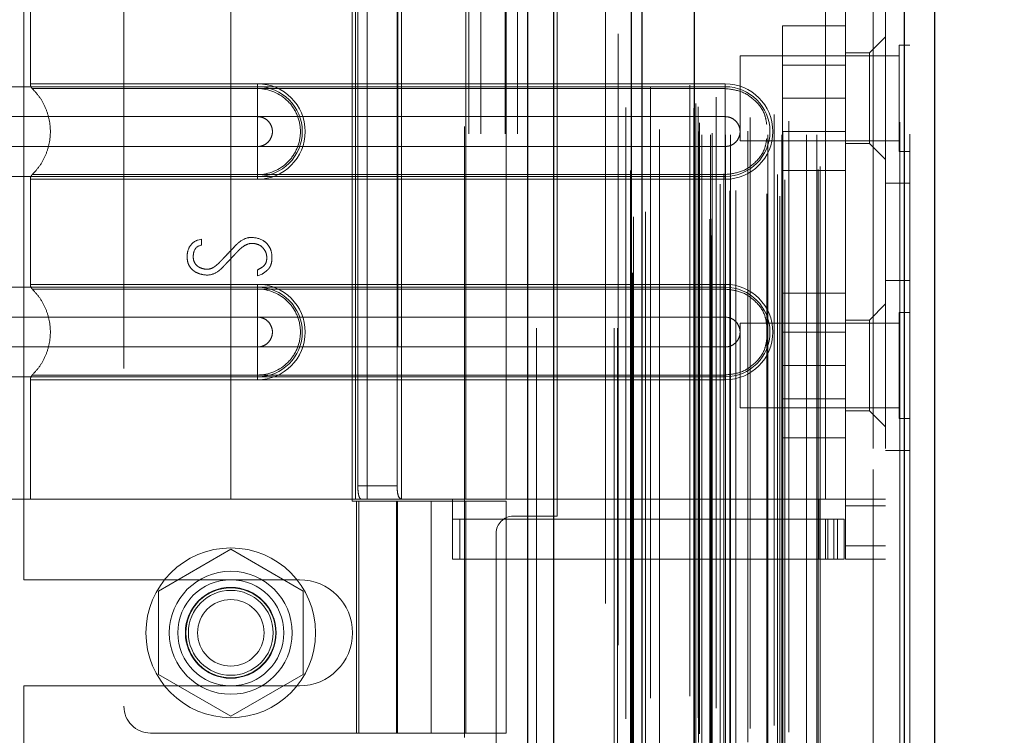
# Model space of a CAD drawing. Header units: inches. Extents: x 0.2 to 10.8, y 0.2 to 8.2.
# Tile 38 of 145: x 1.85 to 2.011, y 3.315 to 3.432. Entities that reach past the tile are written whole.
import ezdxf

# ---------------------------------------------------------------- set-up
doc = ezdxf.new("R2010")
doc.units = ezdxf.units.IN
doc.header["$MEASUREMENT"] = 0
doc.linetypes.add('HIDDEN', pattern=[0.075, 0.05, -0.025])
doc.layers.add('DIMENSIONS', color=140, linetype='Continuous')
doc.styles.add('SLDTEXTSTYLE0', font='TXT', dxfattribs={"width": 0.7})
doc.dimstyles.new('SLDDIMSTYLE1', dxfattribs={"dimtxt": 0.084961, "dimasz": 0.13, "dimexe": 0, "dimexo": 0.0625, "dimgap": 0.02124, "dimtad": 0, "dimtih": 1, "dimtoh": 1, "dimlfac": 18, "dimrnd": 1e-09, "dimzin": 12, "dimdsep": 46, "dimtxsty": 'SLDTEXTSTYLE0', "dimsah": 1, "dimcen": 0.09, "dimadec": 0, "dimazin": 3, "dimtfac": 1, "dimtmove": 0, "dimatfit": 0, "dimfxl": 0, "dimfrac": 2, "dimtolj": 1, "dimtzin": 12, "dimarcsym": 0})

# ---------------------------------------------------------------- blocks, each defined once
blk = doc.blocks.new('_D_8')
at = {"layer": 'DIMENSIONS'}
for p, q in [((0.96529, 3.21358), (0.96529, 3.46358)), ((1.83722, 3.21358), (0.84029, 3.21358)), ((1.01713, 3.07775), (0.84029, 3.07775)), ((0.96529, 2.79154), (0.96529, 3.07775)), ((0.43451, 2.79154), (0.40598, 2.79154)), ((0.40598, 2.79154), (0.40598, 2.6565)), ((0.68697, 2.79154), (0.7155, 2.79154)), ((0.7155, 2.79154), (0.7155, 2.6565)), ((0.84015, 2.79154), (0.96529, 2.79154)), ((0.40598, 2.6565), (0.43451, 2.6565)), ((0.7155, 2.6565), (0.68697, 2.6565))]:
    blk.add_line(p, q, dxfattribs=at)
for points in [[(0.96529, 3.21358), (0.98529, 3.34358), (0.94529, 3.34358)], [(0.96529, 3.07775), (0.94529, 2.94775), (0.98529, 2.94775)]]:
    blk.add_solid(points, dxfattribs=at)
at = {"layer": 'DIMENSIONS', "char_height": 0.083333, "attachment_point": 1, "style": 'SLDTEXTSTYLE0'}
for s, insert in [('2.45', (0.43451, 2.91798)), ('62.1', (0.43451, 2.76393))]:
    blk.add_mtext(s, dxfattribs=dict(at, insert=insert))
blk = doc.blocks.new('_D_9')
at = {"layer": 'DIMENSIONS'}
for p, q in [((0.55211, 3.58147), (0.55211, 3.83147)), ((1.83722, 3.58147), (0.42711, 3.58147)), ((0.39054, 3.41196), (0.36201, 3.41196)), ((0.36201, 3.41196), (0.36201, 3.27693)), ((0.71368, 3.41196), (0.74221, 3.41196)), ((0.74221, 3.41196), (0.74221, 3.27693)), ((0.36201, 3.27693), (0.39054, 3.27693)), ((0.74221, 3.27693), (0.71368, 3.27693)), ((1.83722, 3.21358), (0.42711, 3.21358)), ((0.55211, 3.21358), (0.55211, 2.96358))]:
    blk.add_line(p, q, dxfattribs=at)
for points in [[(0.55211, 3.58147), (0.57211, 3.71147), (0.53211, 3.71147)], [(0.55211, 3.21358), (0.53211, 3.08358), (0.57211, 3.08358)]]:
    blk.add_solid(points, dxfattribs=at)
at = {"layer": 'DIMENSIONS', "char_height": 0.083333, "attachment_point": 1, "style": 'SLDTEXTSTYLE0'}
for s, insert in [('6.62', (0.42588, 3.5384)), ('168.2', (0.39054, 3.38435))]:
    blk.add_mtext(s, dxfattribs=dict(at, insert=insert))
blk = doc.blocks.new('_D_11')
at = {"layer": 'DIMENSIONS'}
for p, q in [((2.11256, 3.17897), (2.11256, 3.42897)), ((1.91504, 3.17897), (2.23756, 3.17897)), ((1.98472, 3.07775), (2.23756, 3.07775)), ((2.11256, 2.83312), (2.11256, 3.07775)), ((2.24038, 2.83312), (2.11256, 2.83312)), ((2.39356, 2.83312), (2.36503, 2.83312)), ((2.36503, 2.83312), (2.36503, 2.69809)), ((2.64602, 2.83312), (2.67455, 2.83312)), ((2.67455, 2.83312), (2.67455, 2.69809)), ((2.36503, 2.69809), (2.39356, 2.69809)), ((2.67455, 2.69809), (2.64602, 2.69809))]:
    blk.add_line(p, q, dxfattribs=at)
for points in [[(2.11256, 3.17897), (2.13256, 3.30897), (2.09256, 3.30897)], [(2.11256, 3.07775), (2.09256, 2.94775), (2.13256, 2.94775)]]:
    blk.add_solid(points, dxfattribs=at)
at = {"layer": 'DIMENSIONS', "char_height": 0.083333, "attachment_point": 1, "style": 'SLDTEXTSTYLE0'}
for s, insert in [('1.82', (2.39356, 2.95956)), ('46.3', (2.39356, 2.80551))]:
    blk.add_mtext(s, dxfattribs=dict(at, insert=insert))

msp = doc.modelspace()

# ---------------------------------------------------------------- linework, layer by layer
at = {"color": 7, "linetype": 'Continuous', "lineweight": 25}
for p, q in [((1.9333065, 3.0817514), (1.9333065, 5.0456377)), ((1.9375491, 3.0817514), (1.9375491, 5.0448509)), ((1.9502665, 3.0817514), (1.9502665, 5.0388685)), ((1.9520238, 3.0817514), (1.9520238, 5.0386959)), ((1.9605592, 5.0215598), (1.9605592, 3.0991544)), ((1.9949065, 5.0155034), (1.9949065, 3.1052107)), ((1.9998646, 5.01354), (1.9998646, 3.1071742))]:
    msp.add_line(p, q, dxfattribs=at)
at = {"color": 7, "linetype": 'HIDDEN', "lineweight": 18}
for p, q in [((1.9333065, 5.0456377), (1.9333065, 3.0817514)), ((1.9333065, 5.0456377), (1.9333065, 3.0817514)), ((1.9333065, 3.0817514), (1.9333065, 5.0456377)), ((1.9347207, 3.0817514), (1.9347207, 5.0448509)), ((1.9347207, 3.0817514), (1.9347207, 5.0448509)), ((1.9375491, 3.0817514), (1.9375491, 5.0448509)), ((1.947438, 3.0817514), (1.947438, 5.0388685)), ((1.947438, 3.0817514), (1.947438, 5.0388685)), ((1.9480238, 3.0817514), (1.9480238, 5.0386959)), ((1.9502665, 3.0817514), (1.9502665, 5.0388685)), ((1.9504359, 3.0908408), (1.9504359, 5.0298734)), ((1.9633762, 3.0969317), (1.9633762, 5.0237825)), ((1.9633762, 3.0969317), (1.9633762, 5.0237825)), ((1.9598646, 5.0215598), (1.9598646, 3.0991544)), ((1.9630927, 3.0996011), (1.9630927, 5.0211131)), ((1.9634324, 3.099661), (1.9634324, 5.0210532)), ((1.9526061, 3.1008133), (1.9526061, 5.0199042)), ((1.9641398, 5.0195728), (1.9641398, 3.101122)), ((1.9648013, 3.1003108), (1.9648013, 5.0204034)), ((1.9493643, 5.0178677), (1.9493643, 3.1028389)), ((1.960491, 5.0177637), (1.960491, 3.1029504)), ((1.9605088, 3.1028106), (1.9605088, 5.0179036)), ((1.9608099, 3.103453), (1.9608099, 5.0172611)), ((1.9608099, 3.103453), (1.9608099, 5.0172611)), ((1.9663999, 3.1042471), (1.9663999, 5.0164683)), ((1.97363, 5.0167448), (1.97363, 3.1039721)), ((1.9745844, 3.1033533), (1.9745844, 5.0173609)), ((1.964822, 3.1053422), (1.964822, 5.015372)), ((1.9753713, 3.1060421), (1.9753713, 5.0146743)), ((1.9942119, 5.0155034), (1.9942119, 3.1052107)), ((1.9942119, 3.1052107), (1.9942119, 5.0155034)), ((1.9949065, 3.1052107), (1.9949065, 5.0155034)), ((1.9741948, 3.1068882), (1.9741948, 5.013826)), ((1.9808728, 3.1077564), (1.9808728, 5.0129577)), ((1.9958646, 5.01354), (1.9958646, 3.1071742)), ((1.9548972, 3.1083287), (1.9548972, 5.0123857)), ((1.9811613, 3.1082436), (1.9811613, 5.0124706)), ((1.9501451, 5.0075795), (1.9501451, 3.1131344)), ((1.9612572, 3.113944), (1.9612572, 5.0067702)), ((1.9612572, 3.113944), (1.9612572, 5.0067702)), ((1.9618192, 3.1133884), (1.9618192, 5.0073257)), ((1.9618192, 3.1133884), (1.9618192, 5.0073257)), ((1.9632016, 5.0073257), (1.9632016, 3.1133884)), ((1.9632016, 3.1133884), (1.9632016, 5.0073257)), ((1.9634794, 3.1136662), (1.9634794, 5.007048)), ((1.9654238, 5.007048), (1.9654238, 3.1136662)), ((1.9657016, 3.1133884), (1.9657016, 5.0073257)), ((1.9657016, 5.0073257), (1.9657016, 3.1133884)), ((1.9664837, 3.1133884), (1.9664837, 5.0073257)), ((1.9693494, 3.1139995), (1.9693494, 5.0067423)), ((1.9725974, 3.1133884), (1.9725974, 5.0073257)), ((1.9748941, 3.1133884), (1.9748941, 5.0073257)), ((1.9750355, 3.1138312), (1.9750355, 5.006885)), ((1.9789173, 3.1133884), (1.9789173, 5.0073257)), ((1.9806057, 3.1133884), (1.9806057, 5.0073257)), ((1.9806057, 3.1133884), (1.9806057, 5.0073257)), ((1.9614201, 3.1153849), (1.9614201, 5.0053293)), ((1.9760452, 3.1156324), (1.9760452, 5.0050818)), ((1.9673443, 5.0042817), (1.9673443, 3.1164229)), ((1.9697144, 3.1162519), (1.9697144, 5.0044623)), ((1.9697144, 3.1162519), (1.9697144, 5.0044623)), ((1.9724183, 5.0037288), (1.9724183, 3.1169863)), ((1.9608454, 3.1185126), (1.9608454, 5.0022016)), ((1.9608454, 3.1185126), (1.9608454, 5.0022016)), ((1.9612102, 3.1179972), (1.9612102, 5.002717)), ((1.9612102, 3.1179972), (1.9612102, 5.002717)), ((1.9506283, 4.999994), (1.9506283, 3.1207295)), ((1.9506283, 4.9999707), (1.9506283, 3.1207204)), ((1.9533842, 3.1212395), (1.9533842, 4.9994746)), ((1.9460238, 3.1366959), (1.9460238, 4.9839737)), ((1.9460238, 3.1366959), (1.9460238, 4.9839737)), ((1.9460238, 3.1366959), (1.9460238, 4.9839737)), ((1.9460238, 3.1366959), (1.9460238, 4.9839737)), ((1.9898646, 3.1620515), (1.9898646, 4.9586626)), ((1.9898646, 3.1620515), (1.9898646, 4.9586626)), ((1.9898646, 4.9586626), (1.9898646, 3.1620515)), ((1.9898646, 4.9586626), (1.9898646, 3.1620515)), ((1.9918646, 3.1620515), (1.9918646, 4.9586626)), ((1.9236349, 3.2135848), (1.9236349, 3.5814737)), ((1.9236349, 3.2135848), (1.9236349, 3.5814737)), ((1.9256349, 3.2135848), (1.9256349, 3.5814737)), ((1.9296349, 3.2135848), (1.9296349, 3.5814737)), ((1.9316349, 3.2135848), (1.9316349, 3.5814737)), ((1.9316349, 3.2135848), (1.9316349, 3.5814737)), ((1.9120308, 3.478821), (1.9120308, 3.314779)), ((1.9229669, 3.314779), (1.9229669, 3.478821)), ((1.8671927, 3.4751814), (1.8671927, 3.3198884)), ((1.8508016, 3.3405987), (1.8508016, 3.4544598)), ((1.9381349, 3.3510014), (1.9381349, 3.444057)), ((1.8518821, 3.4412794), (1.8518821, 3.4217487)), ((1.8846905, 3.4412794), (1.8846905, 3.421275)), ((1.8846905, 3.4412794), (1.8846905, 3.421275)), ((1.8846905, 3.4412794), (1.8846905, 3.4217487)), ((1.8846905, 3.4412794), (1.8846905, 3.4217487)), ((1.9045742, 3.4416075), (1.9045742, 3.3534623)), ((1.9051261, 3.4412794), (1.9051261, 3.3537904)), ((1.9051261, 3.4412794), (1.9051261, 3.3537904)), ((1.9070007, 3.4412794), (1.9070007, 3.3537904)), ((1.9126247, 3.4412794), (1.9126247, 3.3537904)), ((1.9231857, 3.3537904), (1.9231857, 3.4412794)), ((1.9297473, 3.3537904), (1.9297473, 3.4412794)), ((1.9820221, 3.4412794), (1.9820221, 3.3537904)), ((1.9820221, 3.4412794), (1.9820221, 3.3537904)), ((1.9853029, 3.4412794), (1.9853029, 3.3537904)), ((1.905489, 3.4390922), (1.905489, 3.3559776)), ((1.9119229, 3.4390922), (1.9119229, 3.3559776)), ((1.9853029, 3.4312182), (1.9750251, 3.4312182)), ((1.9750251, 3.4312182), (1.9750251, 3.4193849)), ((1.9918646, 3.4294684), (1.9892399, 3.4268437)), ((1.9892399, 3.4268437), (1.9853029, 3.4268437)), ((1.9892399, 3.4194072), (1.9892399, 3.4268437)), ((1.9941285, 3.4280654), (1.9941285, 3.4193849)), ((1.9958646, 3.4280654), (1.9941285, 3.4280654)), ((1.9680868, 3.4263293), (1.9680868, 3.4193849)), ((1.9941285, 3.4263293), (1.9680868, 3.4263293)), ((1.9853029, 3.4248265), (1.9750251, 3.4248265)), ((1.8846905, 3.4217487), (1.8890649, 3.4217487)), ((1.9656179, 3.4217487), (1.8846905, 3.4217487)), ((1.8846905, 3.421275), (1.8890649, 3.421275)), ((1.9656179, 3.421275), (1.8846905, 3.421275)), ((1.8846905, 3.4209684), (1.8890649, 3.4209684)), ((1.9656179, 3.4209684), (1.8846905, 3.4209684)), ((1.8890649, 3.4217487), (1.8890649, 3.4209684)), ((1.8890649, 3.421275), (1.8890649, 3.4163806)), ((1.9656179, 3.4217487), (1.9656179, 3.4209684)), ((1.9656179, 3.421275), (1.9656179, 3.4163806)), ((1.9680868, 3.4193849), (1.9680868, 3.4124404)), ((1.9853029, 3.4193849), (1.9750251, 3.4193849)), ((1.9750251, 3.4193849), (1.9750251, 3.4075515)), ((1.9892399, 3.4119706), (1.9892399, 3.4194072)), ((1.9941285, 3.4193849), (1.9941285, 3.4107043)), ((1.8846905, 3.4163806), (1.8890649, 3.4163806)), ((1.9656179, 3.4163806), (1.8846905, 3.4163806)), ((1.9750251, 3.4139432), (1.9853029, 3.4139432)), ((1.9680868, 3.4124404), (1.9941285, 3.4124404)), ((1.8890649, 3.4114976), (1.8846905, 3.4114976)), ((1.8846905, 3.4114976), (1.9656179, 3.4114976)), ((1.8890649, 3.4066033), (1.8890649, 3.4114976)), ((1.9656179, 3.4066033), (1.9656179, 3.4114976)), ((1.9853029, 3.4119706), (1.9892399, 3.4119706)), ((1.9892399, 3.4119706), (1.9918646, 3.4093459)), ((1.9941285, 3.4107043), (1.9958646, 3.4107043)), ((1.9853029, 3.4075515), (1.9750251, 3.4075515)), ((1.8518821, 3.4061295), (1.8518821, 3.3889403)), ((1.8890649, 3.4069098), (1.8846905, 3.4069098)), ((1.8846905, 3.4069098), (1.9656179, 3.4069098)), ((1.8846905, 3.4066033), (1.8846905, 3.3884666)), ((1.8846905, 3.4066033), (1.8846905, 3.3884666)), ((1.8890649, 3.4066033), (1.8846905, 3.4066033)), ((1.8846905, 3.4066033), (1.9656179, 3.4066033)), ((1.8846905, 3.4061295), (1.8846905, 3.3889403)), ((1.8846905, 3.4061295), (1.8846905, 3.3889403)), ((1.8890649, 3.4061295), (1.8846905, 3.4061295)), ((1.8846905, 3.4061295), (1.9656179, 3.4061295)), ((1.8890649, 3.4061295), (1.8890649, 3.4069098)), ((1.9656179, 3.4061295), (1.9656179, 3.4069098)), ((1.9918646, 3.405496), (1.9958646, 3.405496)), ((1.8792778, 3.3961803), (1.879897, 3.3963404)), ((1.879897, 3.3963404), (1.879897, 3.3953476)), ((1.8890566, 3.3903515), (1.8890566, 3.3912909)), ((1.8898253, 3.3906077), (1.8890566, 3.3903515)), ((1.8846905, 3.3889403), (1.8890649, 3.3889403)), ((1.9656179, 3.3889403), (1.8846905, 3.3889403)), ((1.8846905, 3.3884666), (1.8890649, 3.3884666)), ((1.9656179, 3.3884666), (1.8846905, 3.3884666)), ((1.8846905, 3.38816), (1.8890649, 3.38816)), ((1.9656179, 3.38816), (1.8846905, 3.38816)), ((1.8890649, 3.3889403), (1.8890649, 3.38816)), ((1.8890649, 3.3884666), (1.8890649, 3.3835722)), ((1.9656179, 3.3889403), (1.9656179, 3.38816)), ((1.9656179, 3.3884666), (1.9656179, 3.3835722)), ((1.9958646, 3.3895515), (1.9918646, 3.3895515)), ((1.9853029, 3.387496), (1.9750251, 3.387496)), ((1.9750251, 3.387496), (1.9750251, 3.3756626)), ((1.9918646, 3.3857239), (1.9892399, 3.3830992)), ((1.8846905, 3.3835722), (1.8890649, 3.3835722)), ((1.9656179, 3.3835722), (1.8846905, 3.3835722)), ((1.9941285, 3.3843432), (1.9941285, 3.3756626)), ((1.9958646, 3.3843432), (1.9941285, 3.3843432)), ((1.9680868, 3.3826071), (1.9680868, 3.3756626)), ((1.9941285, 3.3826071), (1.9680868, 3.3826071)), ((1.9892399, 3.3830992), (1.9853029, 3.3830992)), ((1.9892399, 3.3682261), (1.9892399, 3.3830992)), ((1.9853029, 3.3811043), (1.9750251, 3.3811043)), ((1.8890649, 3.3786892), (1.8846905, 3.3786892)), ((1.8846905, 3.3786892), (1.9656179, 3.3786892)), ((1.8890649, 3.3737949), (1.8890649, 3.3786892)), ((1.9656179, 3.3737949), (1.9656179, 3.3786892)), ((1.9680868, 3.3756626), (1.9680868, 3.3687182)), ((1.9853029, 3.3756626), (1.9750251, 3.3756626)), ((1.9750251, 3.3756626), (1.9750251, 3.3638293)), ((1.9941285, 3.3756626), (1.9941285, 3.3669821)), ((1.8890649, 3.3741014), (1.8846905, 3.3741014)), ((1.8846905, 3.3741014), (1.9656179, 3.3741014)), ((1.8846905, 3.3737949), (1.8846905, 3.3537904)), ((1.8890649, 3.3737949), (1.8846905, 3.3737949)), ((1.8846905, 3.3737949), (1.8846905, 3.3537904)), ((1.8846905, 3.3737949), (1.9656179, 3.3737949)), ((1.8890649, 3.3733211), (1.8890649, 3.3741014)), ((1.9656179, 3.3733211), (1.9656179, 3.3741014)), ((1.8518821, 3.3733211), (1.8518821, 3.3537904)), ((1.8846905, 3.3733211), (1.8846905, 3.3537904)), ((1.8846905, 3.3733211), (1.8846905, 3.3537904)), ((1.8890649, 3.3733211), (1.8846905, 3.3733211)), ((1.8846905, 3.3733211), (1.9656179, 3.3733211)), ((1.9680868, 3.3687182), (1.9941285, 3.3687182)), ((1.9750251, 3.370221), (1.9853029, 3.370221)), ((1.9853029, 3.3682261), (1.9892399, 3.3682261)), ((1.9892399, 3.3682261), (1.9918646, 3.3656014)), ((1.9941285, 3.3669821), (1.9958646, 3.3669821)), ((1.9853029, 3.3638293), (1.9750251, 3.3638293)), ((1.9918646, 3.3617737), (1.9958646, 3.3617737)), ((1.9119229, 3.3559776), (1.905489, 3.3559776)), ((1.8846905, 3.3537904), (1.8453204, 3.3537904)), ((1.9051261, 3.3537904), (1.8846905, 3.3537904)), ((1.9045742, 3.3534623), (1.9174989, 3.3534623)), ((1.9070007, 3.3537904), (1.9051261, 3.3537904)), ((1.9052504, 3.3534623), (1.9052504, 3.3155139)), ((1.9056678, 3.3155139), (1.9056678, 3.3534623)), ((1.9297473, 3.3537904), (1.9070007, 3.3537904)), ((1.9118121, 3.3534623), (1.9118121, 3.3155139)), ((1.9120059, 3.3534623), (1.9120059, 3.3155139)), ((1.9174989, 3.3534623), (1.9174989, 3.3155139)), ((1.9174989, 3.3534623), (1.9297473, 3.3534623)), ((1.9174989, 3.3155139), (1.9174989, 3.3534623)), ((1.9209984, 3.3439479), (1.9209984, 3.3537904)), ((1.9231857, 3.3155139), (1.9231857, 3.3534623)), ((1.9809284, 3.3537904), (1.9297473, 3.3537904)), ((1.9809284, 3.3537904), (1.9297473, 3.3537904)), ((1.9297473, 3.3155139), (1.9297473, 3.3534623)), ((1.9820221, 3.3537904), (1.9809284, 3.3537904)), ((1.9809284, 3.3439479), (1.9809284, 3.3537904)), ((1.9918646, 3.3537904), (1.9820221, 3.3537904)), ((1.9853029, 3.3526968), (1.9853029, 3.3537904)), ((1.9918646, 3.3526968), (1.9853029, 3.3526968)), ((1.9853029, 3.3526968), (1.9853029, 3.3461351)), ((1.9309127, 3.3510014), (1.9381349, 3.3510014)), ((1.9809284, 3.3505095), (1.9209984, 3.3505095)), ((1.9221938, 3.3439479), (1.9221938, 3.3505095)), ((1.9809284, 3.3505095), (1.9820221, 3.3505095)), ((1.9820221, 3.3505095), (1.9820221, 3.3439479)), ((1.9820221, 3.3505095), (1.9839906, 3.3505095)), ((1.9824295, 3.3439479), (1.9824295, 3.3505095)), ((1.9834214, 3.3439479), (1.9834214, 3.3505095)), ((1.9839906, 3.3439479), (1.9839906, 3.3505095)), ((1.9839906, 3.3505095), (1.9850842, 3.3505095)), ((1.9839906, 3.3439479), (1.9839906, 3.3505095)), ((1.9850842, 3.3439479), (1.9850842, 3.3505095)), ((1.9281349, 3.3482237), (1.9281349, 3.1366959)), ((1.9918646, 3.3461351), (1.9853029, 3.3461351)), ((1.9853029, 3.3439479), (1.9853029, 3.3461351)), ((1.9918646, 3.3461351), (1.9853029, 3.3461351)), ((1.8846905, 3.3455821), (1.8728571, 3.3387501)), ((1.8965238, 3.3387501), (1.8846905, 3.3455821)), ((1.9809284, 3.3439479), (1.9209984, 3.3439479)), ((1.9820221, 3.3439479), (1.9809284, 3.3439479)), ((1.9839906, 3.3439479), (1.9820221, 3.3439479)), ((1.9850842, 3.3439479), (1.9839906, 3.3439479)), ((1.9918646, 3.3439479), (1.9853029, 3.3439479)), ((1.8508016, 3.3405987), (1.8959405, 3.3405987)), ((1.8728571, 3.3387501), (1.8728571, 3.3250861)), ((1.8965238, 3.3250861), (1.8965238, 3.3387501)), ((1.8728571, 3.3250861), (1.8846905, 3.3182542)), ((1.8846905, 3.3182542), (1.8965238, 3.3250861)), ((1.8508016, 3.2684112), (1.8508016, 3.3232376)), ((1.8508016, 3.3232376), (1.8959405, 3.3232376)), ((1.8715671, 3.3155139), (1.9174989, 3.3155139)), ((1.9297473, 3.3155139), (1.9174989, 3.3155139))]:
    msp.add_line(p, q, dxfattribs=at)
at = {"color": 7, "linetype": 'HIDDEN', "lineweight": 18, "flags": 128}
for points in [[(1.9480978, 5.0299115), (1.9480975, 4.0680214), (1.9480978, 3.0908029)], [(1.9480978, 5.0299107), (1.9480975, 4.0502849), (1.9480978, 3.0908006)], [(1.9493643, 5.0178842), (1.9493642, 4.0995679), (1.9493643, 3.1028313)], [(1.950145, 5.0075801), (1.9501446, 4.0402087), (1.950145, 3.1131458)], [(1.9548891, 3.1142707), (1.9548892, 4.0526806), (1.9548891, 5.0064426)]]:
    msp.add_lwpolyline(points, dxfattribs=at)
at = {"color": 7, "linetype": 'HIDDEN', "lineweight": 18}
for radius in [0.0138889, 0.0100612, 0.0086806, 0.0074366, 0.0073611, 0.0069444, 0.0054417]:
    msp.add_circle((1.8846905, 3.3319181), radius, dxfattribs=at)
for centre, radius, start, end in [((1.8890649, 3.4139391), 0.0078096, 270, 90), ((1.8890649, 3.4139391), 0.0073358, 270, 90), ((1.9656179, 3.4139391), 0.0078096, 270, 90), ((1.9656179, 3.4139391), 0.0073358, 270, 90), ((1.8890649, 3.3811307), 0.0078096, 270, 90), ((1.8890649, 3.3811307), 0.0073358, 270, 90), ((1.9656179, 3.3811307), 0.0078096, 270, 90), ((1.9656179, 3.3811307), 0.0073358, 270, 90), ((1.9309127, 3.3482237), 0.0027778, 90, 180), ((1.8959405, 3.3319181), 0.0086806, 270, 90), ((1.8715671, 3.3198884), 0.0043745, 180, 270)]:
    msp.add_arc(centre, radius, start, end, dxfattribs=at)
for points, knots in [([(1.8846905, 3.421275), (1.8821137, 3.421275), (1.879537, 3.421275), (1.8744825, 3.421275), (1.8720048, 3.421275), (1.8672436, 3.421275), (1.8649601, 3.421275), (1.8606751, 3.421275), (1.8586737, 3.421275), (1.8550296, 3.421275), (1.853387, 3.421275), (1.8505239, 3.421275), (1.8493034, 3.421275), (1.8473312, 3.421275), (1.8465796, 3.421275), (1.8455742, 3.421275), (1.8453204, 3.421275), (1.8453204, 3.421275), (1.8455742, 3.421275), (1.8465796, 3.421275), (1.8473312, 3.421275), (1.8493034, 3.421275), (1.8505239, 3.421275), (1.853387, 3.421275), (1.8550296, 3.421275), (1.8586737, 3.421275), (1.8606751, 3.421275), (1.8649601, 3.421275), (1.8672436, 3.421275), (1.8720048, 3.421275), (1.8744825, 3.421275), (1.879537, 3.421275), (1.8821137, 3.421275), (1.8846905, 3.421275)], [0, 0, 0, 0, 0.0625, 0.0625, 0.125, 0.125, 0.1875, 0.1875, 0.25, 0.25, 0.3125, 0.3125, 0.375, 0.375, 0.4375, 0.4375, 0.5, 0.5, 0.5625, 0.5625, 0.625, 0.625, 0.6875, 0.6875, 0.75, 0.75, 0.8125, 0.8125, 0.875, 0.875, 0.9375, 0.9375, 1, 1, 1, 1]), ([(1.8846905, 3.4217487), (1.8796784, 3.4217487), (1.8710979, 3.4217487), (1.8604829, 3.4217487), (1.85359, 3.4217487), (1.851028, 3.4217487), (1.85359, 3.4217487), (1.8604829, 3.4217487), (1.8710979, 3.4217487), (1.8796784, 3.4217487), (1.8846905, 3.4217487)], [4.71239975, 4.71239975, 4.71239975, 4.71239975, 5.17054869, 5.49779793, 5.89049701, 6.2831961, 6.67589519, 7.06859428, 7.39584352, 7.85399245, 7.85399245, 7.85399245, 7.85399245]), ([(1.8518821, 3.4217538), (1.8518857, 3.4216812), (1.8518928, 3.4215345), (1.8519621, 3.4213235), (1.8520641, 3.4211262), (1.8521638, 3.4210183), (1.8522131, 3.4209649)], [0, 0, 0, 0, 0.24752411, 0.50000002, 0.75247592, 1, 1, 1, 1]), ([(1.8521422, 3.4210339), (1.8525923, 3.4205488), (1.8534923, 3.4195786), (1.8544269, 3.4178125), (1.8550233, 3.4159184), (1.8552284, 3.4139391), (1.8550233, 3.4119598), (1.8544269, 3.4100657), (1.8534923, 3.4082996), (1.8525923, 3.4073295), (1.8521422, 3.4068443)], [0, 0, 0, 0, 0.12508578, 0.25012635, 0.37515545, 0.5, 0.62484455, 0.74987365, 0.87491422, 1, 1, 1, 1]), ([(1.8846905, 3.4209684), (1.8804379, 3.4209684), (1.8761893, 3.4209684), (1.8683326, 3.4209685), (1.8647288, 3.4209685), (1.8587187, 3.4209685), (1.8563091, 3.4209686), (1.8530563, 3.4209686), (1.8522097, 3.4209686), (1.8522107, 3.4209686), (1.8530552, 3.4209687), (1.8563098, 3.4209687), (1.8587177, 3.4209687), (1.8647289, 3.4209687), (1.8683323, 3.4209688), (1.8761892, 3.4209688), (1.8804373, 3.4209688), (1.8846905, 3.4209688)], [0, 0, 0, 0, 0.125, 0.125, 0.25, 0.25, 0.375, 0.375, 0.5, 0.5, 0.625, 0.625, 0.75, 0.75, 0.875, 0.875, 1, 1, 1, 1]), ([(1.8846905, 3.421275), (1.8846905, 3.4203543), (1.8846905, 3.419434), (1.8846905, 3.4177534), (1.8846905, 3.4169938), (1.8846905, 3.4163806)], [0, 0, 0, 0, 0.5, 0.5, 1, 1, 1, 1]), ([(1.8846905, 3.421275), (1.8846905, 3.4203819), (1.8846905, 3.4185096), (1.8846905, 3.4169728), (1.8846905, 3.41638)], [0.052118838, 0.052118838, 0.052118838, 0.052118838, 0.500001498, 0.948006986, 0.948006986, 0.948006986, 0.948006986]), ([(1.8846905, 3.4069098), (1.8846905, 3.4087308), (1.8846905, 3.4139391), (1.8846905, 3.4191474), (1.8846905, 3.4209684)], [0.027131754, 0.027131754, 0.027131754, 0.027131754, 0.5, 0.972868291, 0.972868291, 0.972868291, 0.972868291]), ([(1.8890649, 3.4209684), (1.8909126, 3.4209869), (1.8936443, 3.4198205), (1.8957281, 3.4166988), (1.8962773, 3.4139391), (1.8957281, 3.4111794), (1.8936443, 3.4080577), (1.8909126, 3.4068913), (1.8890649, 3.4069098)], [6.28318531, 6.28318531, 6.28318531, 6.28318531, 7.06858347, 7.46128255, 7.85398163, 8.24668072, 8.6393798, 9.42477796, 9.42477796, 9.42477796, 9.42477796]), ([(1.9724183, 3.4150897), (1.9723471, 3.4156132), (1.9721515, 3.4170515), (1.9706874, 3.4190201), (1.9683855, 3.4206529), (1.9665404, 3.4208632), (1.9656179, 3.4209684)], [0, 0, 0, 0, 0.16020075, 0.44013383, 0.72006692, 1, 1, 1, 1]), ([(1.8846905, 3.41638), (1.8791769, 3.41638), (1.8695686, 3.41638), (1.8574868, 3.41638), (1.849495, 3.41638), (1.8465207, 3.41638), (1.849495, 3.41638), (1.8574868, 3.41638), (1.8695686, 3.41638), (1.8791769, 3.41638), (1.8846905, 3.41638)], [4.71241411, 4.71241411, 4.71241411, 4.71241411, 5.15721613, 5.48839216, 5.88580339, 6.28321463, 6.68062587, 7.0780371, 7.40921314, 7.85401516, 7.85401516, 7.85401516, 7.85401516]), ([(1.8890649, 3.4163806), (1.8893845, 3.4163806), (1.889704, 3.416317), (1.8902945, 3.4160724), (1.8905653, 3.4158915), (1.8910173, 3.4154395), (1.8911983, 3.4151687), (1.8914429, 3.4145782), (1.8915064, 3.4142587), (1.8915064, 3.4136195), (1.8914429, 3.4133001), (1.8911983, 3.4127095), (1.8910173, 3.4124387), (1.8905653, 3.4119867), (1.8902945, 3.4118058), (1.889704, 3.4115612), (1.8893845, 3.4114976), (1.8890649, 3.4114976)], [0, 0, 0, 0, 0.125, 0.125, 0.25, 0.25, 0.375, 0.375, 0.5, 0.5, 0.625, 0.625, 0.75, 0.75, 0.875, 0.875, 1, 1, 1, 1]), ([(1.9656179, 3.4114976), (1.9659375, 3.4114976), (1.9662569, 3.4115612), (1.9668474, 3.4118058), (1.9671183, 3.4119867), (1.9675702, 3.4124387), (1.9677512, 3.4127095), (1.9679958, 3.4133001), (1.9680593, 3.4136195), (1.9680593, 3.4142587), (1.9679958, 3.4145782), (1.9677512, 3.4151687), (1.9675702, 3.4154395), (1.9671183, 3.4158915), (1.9668474, 3.4160724), (1.9662569, 3.416317), (1.9659375, 3.4163806), (1.9656179, 3.4163806)], [0, 0, 0, 0, 0.125, 0.125, 0.25, 0.25, 0.375, 0.375, 0.5, 0.5, 0.625, 0.625, 0.75, 0.75, 0.875, 0.875, 1, 1, 1, 1]), ([(1.9656179, 3.4069098), (1.9665404, 3.407015), (1.9683855, 3.4072253), (1.9706874, 3.4088581), (1.9721515, 3.4108267), (1.9723471, 3.412265), (1.9724183, 3.4127885)], [0, 0, 0, 0, 0.27993308, 0.55986617, 0.83979925, 1, 1, 1, 1]), ([(1.8846905, 3.4114982), (1.8791769, 3.4114982), (1.8695686, 3.4114982), (1.8574868, 3.4114982), (1.849495, 3.4114982), (1.8465207, 3.4114982), (1.849495, 3.4114982), (1.8574868, 3.4114982), (1.8695686, 3.4114982), (1.8791769, 3.4114982), (1.8846905, 3.4114982)], [4.71236405, 4.71236405, 4.71236405, 4.71236405, 5.15716608, 5.48834211, 5.88575335, 6.2831646, 6.68057584, 7.07798708, 7.40916311, 7.85396503, 7.85396503, 7.85396503, 7.85396503]), ([(1.8846905, 3.4066033), (1.8846905, 3.4074963), (1.8846905, 3.4093687), (1.8846905, 3.4109054), (1.8846905, 3.4114982)], [0.052118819, 0.052118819, 0.052118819, 0.052118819, 0.500001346, 0.948007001, 0.948007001, 0.948007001, 0.948007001]), ([(1.8846905, 3.4066033), (1.8846905, 3.407524), (1.8846905, 3.4084442), (1.8846905, 3.4101248), (1.8846905, 3.4108844), (1.8846905, 3.4114976)], [0, 0, 0, 0, 0.5, 0.5, 1, 1, 1, 1]), ([(1.8846905, 3.4066033), (1.8821137, 3.4066033), (1.879537, 3.4066033), (1.8744825, 3.4066033), (1.8720048, 3.4066033), (1.8672436, 3.4066033), (1.8649601, 3.4066033), (1.8606751, 3.4066033), (1.8586737, 3.4066033), (1.8550296, 3.4066033), (1.853387, 3.4066033), (1.8505239, 3.4066033), (1.8493034, 3.4066033), (1.8473312, 3.4066033), (1.8465796, 3.4066033), (1.8455742, 3.4066033), (1.8453204, 3.4066033), (1.8453204, 3.4066033), (1.8455742, 3.4066033), (1.8465796, 3.4066033), (1.8473312, 3.4066033), (1.8493034, 3.4066033), (1.8505239, 3.4066033), (1.853387, 3.4066033), (1.8550296, 3.4066033), (1.8586737, 3.4066033), (1.8606751, 3.4066033), (1.8649601, 3.4066033), (1.8672436, 3.4066033), (1.8720048, 3.4066033), (1.8744825, 3.4066033), (1.879537, 3.4066033), (1.8821137, 3.4066033), (1.8846905, 3.4066033)], [0, 0, 0, 0, 0.0625, 0.0625, 0.125, 0.125, 0.1875, 0.1875, 0.25, 0.25, 0.3125, 0.3125, 0.375, 0.375, 0.4375, 0.4375, 0.5, 0.5, 0.5625, 0.5625, 0.625, 0.625, 0.6875, 0.6875, 0.75, 0.75, 0.8125, 0.8125, 0.875, 0.875, 0.9375, 0.9375, 1, 1, 1, 1]), ([(1.8846905, 3.4061295), (1.8796784, 3.4061295), (1.8710979, 3.4061295), (1.8604829, 3.4061295), (1.85359, 3.4061295), (1.851028, 3.4061295), (1.85359, 3.4061295), (1.8604829, 3.4061295), (1.8710979, 3.4061295), (1.8796784, 3.4061295), (1.8846905, 3.4061295)], [4.71239001, 4.71239001, 4.71239001, 4.71239001, 5.17053895, 5.49778819, 5.89048727, 6.28318636, 6.67588545, 7.06858454, 7.39583378, 7.85398272, 7.85398272, 7.85398272, 7.85398272]), ([(1.8522131, 3.4069134), (1.8521638, 3.4068599), (1.8520641, 3.406752), (1.8519621, 3.4065547), (1.8518928, 3.4063437), (1.8518857, 3.406197), (1.8518821, 3.4061244)], [0, 0, 0, 0, 0.24752409, 0.49999999, 0.7524759, 1, 1, 1, 1]), ([(1.8846905, 3.4069094), (1.8804373, 3.4069094), (1.8761892, 3.4069094), (1.8683323, 3.4069094), (1.8647289, 3.4069095), (1.8587177, 3.4069095), (1.8563098, 3.4069095), (1.8530552, 3.4069096), (1.8522107, 3.4069096), (1.8522097, 3.4069096), (1.8530563, 3.4069096), (1.8563091, 3.4069097), (1.8587187, 3.4069097), (1.8647288, 3.4069097), (1.8683326, 3.4069097), (1.8761893, 3.4069098), (1.8804379, 3.4069098), (1.8846905, 3.4069098)], [0, 0, 0, 0, 0.125, 0.125, 0.25, 0.25, 0.375, 0.375, 0.5, 0.5, 0.625, 0.625, 0.75, 0.75, 0.875, 0.875, 1, 1, 1, 1]), ([(1.8890566, 3.3912909), (1.8893895, 3.3914676), (1.8897897, 3.3917113), (1.8900279, 3.3918794), (1.8903521, 3.3922235), (1.8905827, 3.3927567), (1.8905992, 3.39362), (1.8903993, 3.3943466), (1.8897597, 3.3952061), (1.8889169, 3.3956138), (1.8877521, 3.3957035), (1.8868966, 3.3952624), (1.8863831, 3.3948728), (1.8860645, 3.3945844), (1.8857815, 3.3942924), (1.8856348, 3.3941366), (1.8853151, 3.3937997), (1.8848937, 3.3933511), (1.8843714, 3.3927939), (1.8839506, 3.3923435), (1.8836335, 3.3920066), (1.883486, 3.3918476), (1.8831985, 3.3915498), (1.8828899, 3.3912711), (1.8821189, 3.3906772), (1.8809674, 3.390357), (1.8798215, 3.3905606), (1.8790557, 3.3908665), (1.8786009, 3.3911367), (1.8779999, 3.391726), (1.8776748, 3.3923818), (1.8775216, 3.393184), (1.8775821, 3.394362), (1.8780244, 3.3954415), (1.8787923, 3.3959915), (1.8792778, 3.3961803)], [0, 0, 0, 0, 0.03125, 0.046875, 0.0625, 0.09375, 0.125, 0.15625, 0.1875, 0.25, 0.3125, 0.34375, 0.359375, 0.375, 0.3828125, 0.390625, 0.40625, 0.4375, 0.46875, 0.5, 0.515625, 0.5234375, 0.53125, 0.546875, 0.5625, 0.625, 0.6875, 0.71875, 0.75, 0.78125, 0.8125, 0.84375, 0.875, 0.9375, 1, 1, 1, 1]), ([(1.879897, 3.3953476), (1.8792734, 3.3952437), (1.8787642, 3.3948102), (1.8785619, 3.3938785), (1.8785308, 3.3931), (1.8787037, 3.3924613), (1.8791996, 3.391933), (1.8795698, 3.391692), (1.8800956, 3.3914863), (1.8808527, 3.3913703), (1.8815858, 3.3915192), (1.8822668, 3.3919876), (1.882694, 3.3923603), (1.8831271, 3.3928139), (1.883288, 3.3929895), (1.8836986, 3.3934249), (1.8842185, 3.3939747), (1.8848893, 3.3946678), (1.8853916, 3.3952205), (1.8859556, 3.3957592), (1.8867575, 3.3963697), (1.8874355, 3.3966073), (1.8879784, 3.3966073)], [0, 0, 0, 0, 0.125, 0.15625, 0.1875, 0.25, 0.28125, 0.3125, 0.375, 0.4375, 0.5, 0.53125, 0.5625, 0.578125, 0.59375, 0.625, 0.6875, 0.75, 0.8125, 0.84375, 0.875, 1, 1, 1, 1]), ([(1.8879784, 3.3966073), (1.8888149, 3.3966073), (1.8898673, 3.3963297), (1.8909056, 3.3953434), (1.8913486, 3.3944123), (1.891493, 3.3931959), (1.8913328, 3.3922307), (1.891087, 3.3917315), (1.8908761, 3.3914453), (1.8907701, 3.3913405), (1.8904447, 3.3910568), (1.890058, 3.3907727), (1.8898253, 3.3906077)], [0, 0, 0, 0, 0.25, 0.375, 0.5, 0.625, 0.75, 0.8125, 0.84375, 0.875, 0.9375, 1, 1, 1, 1]), ([(1.8846905, 3.3884666), (1.8821137, 3.3884666), (1.879537, 3.3884666), (1.8744825, 3.3884666), (1.8720048, 3.3884666), (1.8672436, 3.3884666), (1.8649601, 3.3884666), (1.8606751, 3.3884666), (1.8586737, 3.3884666), (1.8550296, 3.3884666), (1.853387, 3.3884666), (1.8505239, 3.3884666), (1.8493034, 3.3884666), (1.8473312, 3.3884666), (1.8465796, 3.3884666), (1.8455742, 3.3884666), (1.8453204, 3.3884666), (1.8453204, 3.3884666), (1.8455742, 3.3884666), (1.8465796, 3.3884666), (1.8473312, 3.3884666), (1.8493034, 3.3884666), (1.8505239, 3.3884666), (1.853387, 3.3884666), (1.8550296, 3.3884666), (1.8586737, 3.3884666), (1.8606751, 3.3884666), (1.8649601, 3.3884666), (1.8672436, 3.3884666), (1.8720048, 3.3884666), (1.8744825, 3.3884666), (1.879537, 3.3884666), (1.8821137, 3.3884666), (1.8846905, 3.3884666)], [0, 0, 0, 0, 0.0625, 0.0625, 0.125, 0.125, 0.1875, 0.1875, 0.25, 0.25, 0.3125, 0.3125, 0.375, 0.375, 0.4375, 0.4375, 0.5, 0.5, 0.5625, 0.5625, 0.625, 0.625, 0.6875, 0.6875, 0.75, 0.75, 0.8125, 0.8125, 0.875, 0.875, 0.9375, 0.9375, 1, 1, 1, 1]), ([(1.8846905, 3.3889404), (1.8798551, 3.3889404), (1.8714274, 3.3889404), (1.8608041, 3.3889404), (1.8537344, 3.3889404), (1.8510191, 3.3889404), (1.8534901, 3.3889404), (1.8603647, 3.3889404), (1.8710165, 3.3889404), (1.8796483, 3.3889404), (1.8846905, 3.3889404)], [4.71239469, 4.71239469, 4.71239469, 4.71239469, 5.154448, 5.48366074, 5.87871603, 6.27377131, 6.6688266, 7.06388188, 7.39309462, 7.85399245, 7.85399245, 7.85399245, 7.85399245]), ([(1.8518821, 3.3889454), (1.8518857, 3.3888728), (1.8518929, 3.3887261), (1.8519621, 3.3885151), (1.8520642, 3.3883178), (1.8521638, 3.3882099), (1.8522131, 3.3881565)], [0, 0, 0, 0, 0.24752414, 0.50000006, 0.75247595, 1, 1, 1, 1]), ([(1.8521422, 3.3882255), (1.8525895, 3.3877385), (1.8534843, 3.3867642), (1.85442, 3.385), (1.855021, 3.383108), (1.8552295, 3.3811307), (1.855021, 3.3791534), (1.85442, 3.3772615), (1.8534843, 3.3754972), (1.8525895, 3.3745229), (1.8521422, 3.3740359)], [0, 0, 0, 0, 0.125054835, 0.250208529, 0.375263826, 0.5, 0.624736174, 0.749791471, 0.874945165, 1, 1, 1, 1]), ([(1.8846905, 3.38816), (1.8833371, 3.38816), (1.8818983, 3.38816), (1.8788594, 3.38816), (1.8772588, 3.38816), (1.8739328, 3.38816), (1.8722068, 3.38816), (1.8687077, 3.38816), (1.8669342, 3.38816), (1.8634696, 3.38816), (1.8617789, 3.38816), (1.8586582, 3.38816), (1.8572297, 3.38816), (1.854832, 3.38816), (1.853865, 3.38816), (1.8525529, 3.38816), (1.8522095, 3.38816), (1.8522095, 3.38816), (1.8525529, 3.38816), (1.853865, 3.38816), (1.854832, 3.38816), (1.8572297, 3.38816), (1.8586582, 3.38816), (1.8617789, 3.38816), (1.8634696, 3.38816), (1.8669342, 3.38816), (1.8687077, 3.38816), (1.8722068, 3.38816), (1.8739328, 3.38816), (1.8772588, 3.38816), (1.8788594, 3.38816), (1.8818983, 3.38816), (1.8833371, 3.38816), (1.8846905, 3.38816)], [0, 0, 0, 0, 0.0625, 0.0625, 0.125, 0.125, 0.1875, 0.1875, 0.25, 0.25, 0.3125, 0.3125, 0.375, 0.375, 0.4375, 0.4375, 0.5, 0.5, 0.5625, 0.5625, 0.625, 0.625, 0.6875, 0.6875, 0.75, 0.75, 0.8125, 0.8125, 0.875, 0.875, 0.9375, 0.9375, 1, 1, 1, 1]), ([(1.8846905, 3.3884666), (1.8846905, 3.3875459), (1.8846905, 3.3866256), (1.8846905, 3.384945), (1.8846905, 3.3841854), (1.8846905, 3.3835722)], [0, 0, 0, 0, 0.5, 0.5, 1, 1, 1, 1]), ([(1.8846905, 3.3884666), (1.8846905, 3.3875735), (1.8846905, 3.3857012), (1.8846905, 3.3841644), (1.8846905, 3.3835716)], [0.052118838, 0.052118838, 0.052118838, 0.052118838, 0.500001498, 0.948006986, 0.948006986, 0.948006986, 0.948006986]), ([(1.8890649, 3.38816), (1.8909126, 3.3881785), (1.8936443, 3.3870121), (1.8957281, 3.3838904), (1.8962773, 3.3811307), (1.8957281, 3.378371), (1.8936443, 3.3752493), (1.8909126, 3.3740829), (1.8890649, 3.3741014)], [6.28318531, 6.28318531, 6.28318531, 6.28318531, 7.06858347, 7.46128255, 7.85398163, 8.24668072, 8.6393798, 9.42477796, 9.42477796, 9.42477796, 9.42477796]), ([(1.9724183, 3.3822813), (1.9723471, 3.3828048), (1.9721515, 3.3842431), (1.9706874, 3.3862117), (1.9683855, 3.3878445), (1.9665404, 3.3880548), (1.9656179, 3.38816)], [0, 0, 0, 0, 0.16020075, 0.44013383, 0.72006692, 1, 1, 1, 1]), ([(1.8846905, 3.3835716), (1.8791769, 3.3835716), (1.8695686, 3.3835716), (1.8574868, 3.3835716), (1.849495, 3.3835716), (1.8465207, 3.3835716), (1.849495, 3.3835716), (1.8574868, 3.3835716), (1.8695686, 3.3835716), (1.8791769, 3.3835716), (1.8846905, 3.3835716)], [4.71241411, 4.71241411, 4.71241411, 4.71241411, 5.15721613, 5.48839216, 5.88580339, 6.28321463, 6.68062587, 7.0780371, 7.40921314, 7.85401516, 7.85401516, 7.85401516, 7.85401516]), ([(1.8890649, 3.3835722), (1.8893845, 3.3835722), (1.889704, 3.3835086), (1.8902945, 3.383264), (1.8905653, 3.3830831), (1.8910173, 3.3826311), (1.8911983, 3.3823603), (1.8914429, 3.3817698), (1.8915064, 3.3814503), (1.8915064, 3.3808111), (1.8914429, 3.3804917), (1.8911983, 3.3799011), (1.8910173, 3.3796303), (1.8905653, 3.3791783), (1.8902945, 3.3789974), (1.889704, 3.3787528), (1.8893845, 3.3786892), (1.8890649, 3.3786892)], [0, 0, 0, 0, 0.125, 0.125, 0.25, 0.25, 0.375, 0.375, 0.5, 0.5, 0.625, 0.625, 0.75, 0.75, 0.875, 0.875, 1, 1, 1, 1]), ([(1.9656179, 3.3786892), (1.9659375, 3.3786892), (1.9662569, 3.3787528), (1.9668474, 3.3789974), (1.9671183, 3.3791783), (1.9675702, 3.3796303), (1.9677512, 3.3799011), (1.9679958, 3.3804917), (1.9680593, 3.3808111), (1.9680593, 3.3814503), (1.9679958, 3.3817698), (1.9677512, 3.3823603), (1.9675702, 3.3826311), (1.9671183, 3.3830831), (1.9668474, 3.383264), (1.9662569, 3.3835086), (1.9659375, 3.3835722), (1.9656179, 3.3835722)], [0, 0, 0, 0, 0.125, 0.125, 0.25, 0.25, 0.375, 0.375, 0.5, 0.5, 0.625, 0.625, 0.75, 0.75, 0.875, 0.875, 1, 1, 1, 1]), ([(1.9656179, 3.3741014), (1.9665404, 3.3742066), (1.9683855, 3.3744169), (1.9706874, 3.3760497), (1.9721515, 3.3780183), (1.9723471, 3.3794566), (1.9724183, 3.3799801)], [0, 0, 0, 0, 0.27993308, 0.55986617, 0.83979925, 1, 1, 1, 1]), ([(1.8846905, 3.3786898), (1.8791769, 3.3786898), (1.8695686, 3.3786898), (1.8574868, 3.3786898), (1.849495, 3.3786898), (1.8465207, 3.3786898), (1.849495, 3.3786898), (1.8574868, 3.3786898), (1.8695686, 3.3786898), (1.8791769, 3.3786898), (1.8846905, 3.3786898)], [4.71236405, 4.71236405, 4.71236405, 4.71236405, 5.15716608, 5.48834211, 5.88575335, 6.2831646, 6.68057584, 7.07798708, 7.40916311, 7.85396514, 7.85396514, 7.85396514, 7.85396514]), ([(1.8846905, 3.3737949), (1.8846905, 3.3746879), (1.8846905, 3.3765603), (1.8846905, 3.378097), (1.8846905, 3.3786898)], [0.052118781, 0.052118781, 0.052118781, 0.052118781, 0.500001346, 0.948006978, 0.948006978, 0.948006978, 0.948006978]), ([(1.8846905, 3.3737949), (1.8846905, 3.3747156), (1.8846905, 3.3756358), (1.8846905, 3.3773164), (1.8846905, 3.378076), (1.8846905, 3.3786892)], [0, 0, 0, 0, 0.5, 0.5, 1, 1, 1, 1]), ([(1.8846905, 3.3737949), (1.8821137, 3.3737949), (1.879537, 3.3737949), (1.8744825, 3.3737949), (1.8720048, 3.3737949), (1.8672436, 3.3737949), (1.8649601, 3.3737949), (1.8606751, 3.3737949), (1.8586737, 3.3737949), (1.8550296, 3.3737949), (1.853387, 3.3737949), (1.8505239, 3.3737949), (1.8493034, 3.3737949), (1.8473312, 3.3737949), (1.8465796, 3.3737949), (1.8455742, 3.3737949), (1.8453204, 3.3737949), (1.8453204, 3.3737949), (1.8455742, 3.3737949), (1.8465796, 3.3737949), (1.8473312, 3.3737949), (1.8493034, 3.3737949), (1.8505239, 3.3737949), (1.853387, 3.3737949), (1.8550296, 3.3737949), (1.8586737, 3.3737949), (1.8606751, 3.3737949), (1.8649601, 3.3737949), (1.8672436, 3.3737949), (1.8720048, 3.3737949), (1.8744825, 3.3737949), (1.879537, 3.3737949), (1.8821137, 3.3737949), (1.8846905, 3.3737949)], [0, 0, 0, 0, 0.0625, 0.0625, 0.125, 0.125, 0.1875, 0.1875, 0.25, 0.25, 0.3125, 0.3125, 0.375, 0.375, 0.4375, 0.4375, 0.5, 0.5, 0.5625, 0.5625, 0.625, 0.625, 0.6875, 0.6875, 0.75, 0.75, 0.8125, 0.8125, 0.875, 0.875, 0.9375, 0.9375, 1, 1, 1, 1]), ([(1.8522131, 3.374105), (1.8521638, 3.3740515), (1.8520642, 3.3739436), (1.8519621, 3.3737463), (1.8518929, 3.3735353), (1.8518857, 3.3733886), (1.8518821, 3.373316)], [0, 0, 0, 0, 0.24752406, 0.49999996, 0.75247587, 1, 1, 1, 1]), ([(1.8846905, 3.3741014), (1.8833371, 3.3741014), (1.8818983, 3.3741014), (1.8788594, 3.3741014), (1.8772588, 3.3741014), (1.8739328, 3.3741014), (1.8722068, 3.3741014), (1.8687077, 3.3741014), (1.8669342, 3.3741014), (1.8634696, 3.3741014), (1.8617789, 3.3741014), (1.8586582, 3.3741014), (1.8572297, 3.3741014), (1.854832, 3.3741014), (1.853865, 3.3741014), (1.8525529, 3.3741014), (1.8522095, 3.3741014), (1.8522095, 3.3741014), (1.8525529, 3.3741014), (1.853865, 3.3741014), (1.854832, 3.3741014), (1.8572297, 3.3741014), (1.8586582, 3.3741014), (1.8617789, 3.3741014), (1.8634696, 3.3741014), (1.8669342, 3.3741014), (1.8687077, 3.3741014), (1.8722068, 3.3741014), (1.8739328, 3.3741014), (1.8772588, 3.3741014), (1.8788594, 3.3741014), (1.8818983, 3.3741014), (1.8833371, 3.3741014), (1.8846905, 3.3741014)], [0, 0, 0, 0, 0.0625, 0.0625, 0.125, 0.125, 0.1875, 0.1875, 0.25, 0.25, 0.3125, 0.3125, 0.375, 0.375, 0.4375, 0.4375, 0.5, 0.5, 0.5625, 0.5625, 0.625, 0.625, 0.6875, 0.6875, 0.75, 0.75, 0.8125, 0.8125, 0.875, 0.875, 0.9375, 0.9375, 1, 1, 1, 1]), ([(1.8846905, 3.3733211), (1.8796483, 3.3733211), (1.8710165, 3.3733211), (1.8603647, 3.3733211), (1.8534901, 3.3733211), (1.8510191, 3.3733211), (1.8537344, 3.3733211), (1.8608041, 3.3733211), (1.8714274, 3.3733211), (1.8798551, 3.3733211), (1.8846905, 3.3733211)], [4.71239001, 4.71239001, 4.71239001, 4.71239001, 5.17328784, 5.50250058, 5.89755587, 6.29261115, 6.68766644, 7.08272172, 7.41193446, 7.85398778, 7.85398778, 7.85398778, 7.85398778]), ([(1.9061117, 3.3537904), (1.906005, 3.3537904), (1.90591, 3.3538459), (1.9057483, 3.3540632), (1.9056827, 3.354225), (1.9055821, 3.3546282), (1.9055463, 3.3548725), (1.9055002, 3.3553999), (1.905489, 3.3556878), (1.905489, 3.3559776)], [0, 0, 0, 0, 0.25, 0.25, 0.5, 0.5, 0.75, 0.75, 1, 1, 1, 1]), ([(1.9119229, 3.3559776), (1.9119229, 3.3556841), (1.9119336, 3.3553959), (1.9119847, 3.3548598), (1.9120257, 3.3546145), (1.912154, 3.3542113), (1.9122433, 3.3540511), (1.9124742, 3.3538419), (1.9126176, 3.3537904), (1.9127814, 3.3537904)], [0, 0, 0, 0, 0.25, 0.25, 0.5, 0.5, 0.75, 0.75, 1, 1, 1, 1])]:
    msp.add_open_spline(points, degree=3, knots=knots, dxfattribs=at)
for points in [[(1.8846905, 3.4217487), (1.8846905, 3.4214591), (1.8846905, 3.4211713), (1.8846905, 3.4209684)], [(1.8846905, 3.4217487), (1.8846905, 3.4214659), (1.8846905, 3.4211638), (1.8846905, 3.4209684)], [(1.8846905, 3.4069098), (1.8846905, 3.4087381), (1.8846905, 3.4139391), (1.8846905, 3.4191401), (1.8846905, 3.4209684)], [(1.8890649, 3.4139391), (1.8890649, 3.415245), (1.8890649, 3.4178513), (1.8890649, 3.420054), (1.8890649, 3.4209684)], [(1.9656179, 3.4209684), (1.9656179, 3.420054), (1.9656179, 3.4178513), (1.9656179, 3.415245), (1.9656179, 3.4139391)], [(1.8846905, 3.4139391), (1.8846905, 3.4148547), (1.8846905, 3.4157704), (1.8846905, 3.4163806)], [(1.8846905, 3.4139391), (1.8846905, 3.4148548), (1.8846905, 3.4157705), (1.8846905, 3.4163801)], [(1.8890649, 3.4139391), (1.8890649, 3.4148547), (1.8890649, 3.4157704), (1.8890649, 3.4163806)], [(1.9656179, 3.4163806), (1.9656179, 3.4157704), (1.9656179, 3.4148547), (1.9656179, 3.4139391)], [(1.8846905, 3.4114976), (1.8846905, 3.4121078), (1.8846905, 3.4130235), (1.8846905, 3.4139391)], [(1.8846905, 3.4114981), (1.8846905, 3.4121077), (1.8846905, 3.4130234), (1.8846905, 3.4139391)], [(1.8890649, 3.4114976), (1.8890649, 3.4121078), (1.8890649, 3.4130235), (1.8890649, 3.4139391)], [(1.8890649, 3.4069098), (1.8890649, 3.4078242), (1.8890649, 3.4100269), (1.8890649, 3.4126332), (1.8890649, 3.4139391)], [(1.9656179, 3.4139391), (1.9656179, 3.4126332), (1.9656179, 3.4100269), (1.9656179, 3.4078242), (1.9656179, 3.4069098)], [(1.9656179, 3.4139391), (1.9656179, 3.4130235), (1.9656179, 3.4121078), (1.9656179, 3.4114976)], [(1.8846905, 3.4061295), (1.8846905, 3.4064123), (1.8846905, 3.4067144), (1.8846905, 3.4069099)], [(1.8846905, 3.4061295), (1.8846905, 3.4064191), (1.8846905, 3.4067069), (1.8846905, 3.4069098)], [(1.8846905, 3.3889403), (1.8846905, 3.3886507), (1.8846905, 3.3883629), (1.8846905, 3.38816)], [(1.8846905, 3.3889403), (1.8846905, 3.3886575), (1.8846905, 3.3883554), (1.8846905, 3.38816)], [(1.8846905, 3.38816), (1.8846905, 3.3863317), (1.8846905, 3.3811307), (1.8846905, 3.3759297), (1.8846905, 3.3741014)], [(1.8846905, 3.38816), (1.8846905, 3.3863312), (1.8846905, 3.3811307), (1.8846905, 3.3759302), (1.8846905, 3.3741014)], [(1.8890649, 3.3811307), (1.8890649, 3.3824366), (1.8890649, 3.3850429), (1.8890649, 3.3872457), (1.8890649, 3.38816)], [(1.9656179, 3.38816), (1.9656179, 3.3872457), (1.9656179, 3.3850429), (1.9656179, 3.3824366), (1.9656179, 3.3811307)], [(1.8846905, 3.3835722), (1.8846905, 3.382962), (1.8846905, 3.3820463), (1.8846905, 3.3811307)], [(1.8846905, 3.3835717), (1.8846905, 3.3829621), (1.8846905, 3.3820464), (1.8846905, 3.3811307)], [(1.8890649, 3.3811307), (1.8890649, 3.3820463), (1.8890649, 3.382962), (1.8890649, 3.3835722)], [(1.9656179, 3.3835722), (1.9656179, 3.382962), (1.9656179, 3.3820463), (1.9656179, 3.3811307)], [(1.8846905, 3.3811307), (1.8846905, 3.380215), (1.8846905, 3.3792993), (1.8846905, 3.3786897)], [(1.8846905, 3.3811307), (1.8846905, 3.3802151), (1.8846905, 3.3792994), (1.8846905, 3.3786892)], [(1.8890649, 3.3786892), (1.8890649, 3.3792994), (1.8890649, 3.3802151), (1.8890649, 3.3811307)], [(1.8890649, 3.3741014), (1.8890649, 3.3750158), (1.8890649, 3.3772185), (1.8890649, 3.3798248), (1.8890649, 3.3811307)], [(1.9656179, 3.3811307), (1.9656179, 3.3798248), (1.9656179, 3.3772185), (1.9656179, 3.3750158), (1.9656179, 3.3741014)], [(1.9656179, 3.3811307), (1.9656179, 3.3802151), (1.9656179, 3.3792994), (1.9656179, 3.3786892)], [(1.8846905, 3.3733211), (1.8846905, 3.3736041), (1.8846905, 3.3739064), (1.8846905, 3.3741019)], [(1.8846905, 3.3733211), (1.8846905, 3.3736107), (1.8846905, 3.3738985), (1.8846905, 3.3741014)]]:
    msp.add_open_spline(points, degree=3, dxfattribs=at)

# ---------------------------------------------------------------- dimensions: what is measured, and where the dimension line sits
at = {"layer": 'DIMENSIONS'}
for base, p1, p2, picture, middle in [((0.5521105, 3.5814737), (1.8872183, 3.2135848), (1.8872183, 3.5814737), '_D_9', (0.5521105, 3.4119605)), ((0.9652936, 3.0777514), (1.8872183, 3.2135848), (1.0671349, 3.0777514), '_D_8', (0.9652936, 2.7915351)), ((2.1125587, 3.0777514), (1.8650377, 3.1789737), (1.9347214, 3.0777514), '_D_11', (2.1125587, 2.8331165))]:
    dim = msp.add_linear_dim(base=base, p1=p1, p2=p2, angle=90, dimstyle='SLDDIMSTYLE1', dxfattribs=at)
    dim.commit()
    dim.dimension.update_dxf_attribs({"geometry": picture, "text_midpoint": middle, "dimtype": 160})

doc.saveas('drawing.dxf')
